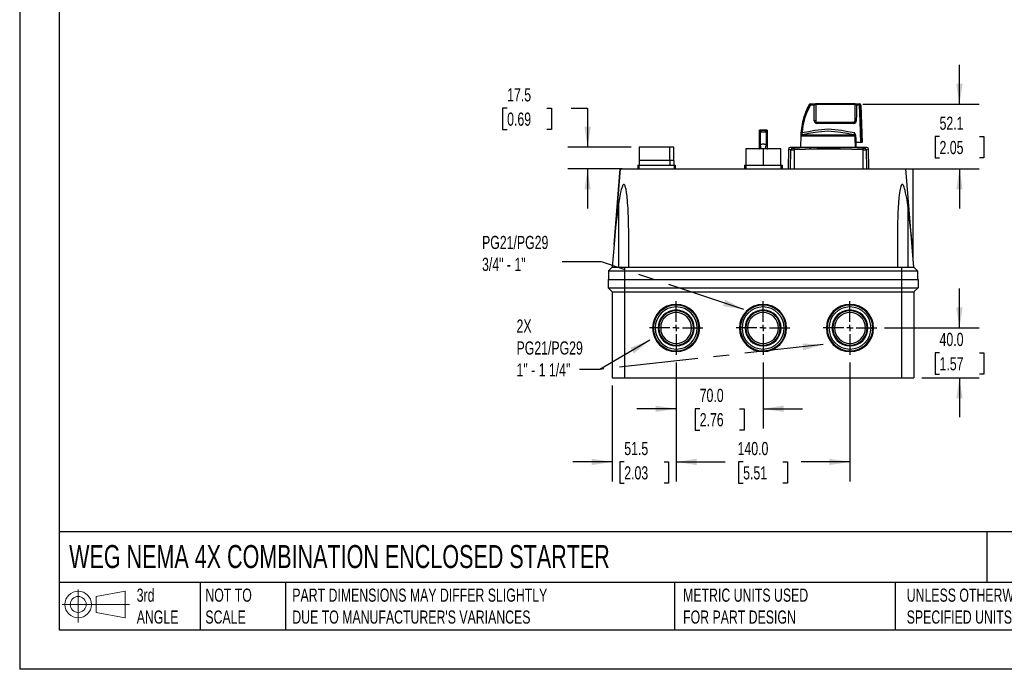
# Model space of a CAD drawing. Header units: millimetres. Extents: x 0 to 1397, y 0 to 1080.
# Tile 1 of 5: x 0 to 793, y 0 to 523. Entities that reach past the tile are written whole.
import ezdxf

# ---------------------------------------------------------------- set-up
doc = ezdxf.new("R2010")
doc.units = ezdxf.units.MM
doc.header["$LTSCALE"] = 5
doc.linetypes.add('CENTERX2', pattern=[20.32, 12.7, -2.54, 2.54, -2.54])
doc.layers.add('CENTER', color=40, linetype='CENTERX2')
doc.layers.add('SLD-DEFPOINTS', color=7, linetype='Continuous')
doc.layers.add('DIMENSIONS', color=140, linetype='Continuous', lineweight=25)
doc.layers.add('TEXT', color=140, linetype='Continuous', lineweight=25)
doc.styles.add('SLDTEXTSTYLE0', font='TXT', dxfattribs={"width": 0.7})
doc.dimstyles.new('SLDDIMSTYLE0', dxfattribs={"dimtxt": 10.790039, "dimasz": 16.51, "dimexe": 0, "dimexo": 0.0625, "dimgap": 2.69751, "dimtad": 0, "dimtih": 1, "dimtoh": 1, "dimdec": 1, "dimrnd": 1e-09, "dimzin": 4, "dimdsep": 46, "dimtxsty": 'SLDTEXTSTYLE0', "dimsah": 1, "dimcen": 0.09, "dimadec": 0, "dimazin": 1, "dimtfac": 1, "dimtdec": 1, "dimtmove": 0, "dimatfit": 0, "dimfxl": 0, "dimfrac": 2, "dimtolj": 1, "dimtzin": 12, "dimarcsym": 0})
doc.dimstyles.new('SLDDIMSTYLE1', dxfattribs={"dimtxt": 10.790039, "dimasz": 16.51, "dimexe": 0, "dimexo": 0.0625, "dimgap": 2.69751, "dimtad": 0, "dimtih": 1, "dimtoh": 1, "dimdec": 1, "dimrnd": 1e-09, "dimzin": 4, "dimdsep": 46, "dimtxsty": 'SLDTEXTSTYLE0', "dimsah": 1, "dimcen": 0.09, "dimadec": 0, "dimazin": 1, "dimtfac": 1, "dimtdec": 1, "dimtofl": 0, "dimtmove": 0, "dimatfit": 3, "dimfxl": 0, "dimfrac": 2, "dimtolj": 1, "dimtzin": 12, "dimarcsym": 0})
doc.dimstyles.new('SLDDIMSTYLE2', dxfattribs={"dimtxt": 10.790039, "dimasz": 16.51, "dimexe": 0, "dimexo": 0.0625, "dimgap": 2.69751, "dimtad": 0, "dimtih": 1, "dimtoh": 1, "dimdec": 1, "dimrnd": 1e-09, "dimzin": 12, "dimdsep": 46, "dimtxsty": 'SLDTEXTSTYLE0', "dimsah": 1, "dimcen": 0.09, "dimadec": 0, "dimazin": 3, "dimtfac": 1, "dimtdec": 1, "dimtmove": 0, "dimatfit": 0, "dimfxl": 0, "dimfrac": 2, "dimtolj": 1, "dimtzin": 12, "dimarcsym": 0})
doc.dimstyles.new('SLDDIMSTYLE3', dxfattribs={"dimtxt": 0.18, "dimasz": 16.51, "dimexe": 0, "dimexo": 0.0625, "dimgap": 0, "dimtad": 0, "dimtih": 1, "dimtoh": 1, "dimdec": 0, "dimrnd": 1e-09, "dimzin": 0, "dimdsep": 46, "dimtxsty": 'Standard', "dimsah": 1, "dimcen": 0.09, "dimadec": 0, "dimazin": 0, "dimtfac": 16.51, "dimtdec": 0, "dimtofl": 0, "dimtmove": 0, "dimatfit": 3, "dimfxl": 0, "dimfrac": 2, "dimtolj": 1, "dimtzin": 0, "dimarcsym": 0})

# ---------------------------------------------------------------- blocks, each defined once
blk = doc.blocks.new('Block11')
at = {"color": 7, "linetype": 'Continuous', "lineweight": 18}
for p, q in [((12.94, 26.55), (12.94, 0)), ((27.4, 20.84), (50.88, 25.16)), ((50.88, 25.16), (50.88, 3.66)), ((27.4, 7.98), (27.4, 20.84)), ((0, 14.41), (54.37, 14.41)), ((27.4, 7.98), (50.88, 3.66))]:
    blk.add_line(p, q, dxfattribs=at)
for radius in [10.75, 6.43]:
    blk.add_circle((12.94, 14.41), radius, dxfattribs=at)
blk = doc.blocks.new('Block12')
at = {"layer": 'SLD-DEFPOINTS'}
blk.add_blockref('Block11', (0, 0), dxfattribs=at)
blk = doc.blocks.new('_D')
at = {"layer": 'DIMENSIONS'}
for p, q in [((528.66, 246.83), (528.66, 193.82)), ((598.66, 246.83), (598.66, 193.82)), ((528.66, 209.7), (496.91, 209.7)), ((547.63, 209.7), (544.01, 209.7)), ((544.01, 209.7), (544.01, 192.55)), ((579.7, 209.7), (583.32, 209.7)), ((583.32, 209.7), (583.32, 192.55)), ((598.66, 209.7), (630.41, 209.7)), ((544.01, 192.55), (547.63, 192.55)), ((583.32, 192.55), (579.7, 192.55))]:
    blk.add_line(p, q, dxfattribs=at)
for points in [[(528.66, 209.7), (512.15, 212.24), (512.15, 207.16)], [(598.66, 209.7), (615.17, 207.16), (615.17, 212.24)]]:
    blk.add_solid(points, dxfattribs=at)
at = {"layer": 'DIMENSIONS', "char_height": 10.583, "attachment_point": 1, "style": 'SLDTEXTSTYLE0'}
for s, insert in [('70.0', (547.63, 225.76)), ('2.76', (547.63, 206.19))]:
    blk.add_mtext(s, dxfattribs=dict(at, insert=insert))
blk = doc.blocks.new('_D_1')
at = {"layer": 'DIMENSIONS'}
for p, q in [((528.66, 246.83), (528.66, 151.05)), ((668.66, 246.83), (668.66, 151.05)), ((528.66, 166.92), (568.01, 166.92)), ((582.63, 166.92), (579.01, 166.92)), ((579.01, 166.92), (579.01, 149.77)), ((614.7, 166.92), (618.32, 166.92)), ((618.32, 166.92), (618.32, 149.77)), ((668.66, 166.92), (629.32, 166.92)), ((579.01, 149.77), (582.63, 149.77)), ((618.32, 149.77), (614.7, 149.77))]:
    blk.add_line(p, q, dxfattribs=at)
for points in [[(528.66, 166.92), (545.17, 164.38), (545.17, 169.46)], [(668.66, 166.92), (652.15, 169.46), (652.15, 164.38)]]:
    blk.add_solid(points, dxfattribs=at)
at = {"layer": 'DIMENSIONS', "char_height": 10.583, "attachment_point": 1, "style": 'SLDTEXTSTYLE0'}
for s, insert in [('140.0', (578.14, 182.98)), ('5.51', (582.63, 163.41))]:
    blk.add_mtext(s, dxfattribs=dict(at, insert=insert))
blk = doc.blocks.new('_D_2')
at = {"layer": 'DIMENSIONS'}
for p, q in [((756.81, 274.72), (756.81, 306.47)), ((696.55, 274.72), (772.68, 274.72)), ((740.78, 254.72), (737.15, 254.72)), ((737.15, 254.72), (737.15, 237.57)), ((772.84, 254.72), (776.47, 254.72)), ((776.47, 254.72), (776.47, 237.57)), ((726.51, 234.72), (772.68, 234.72)), ((737.15, 237.57), (740.78, 237.57)), ((756.81, 234.72), (756.81, 202.97)), ((776.47, 237.57), (772.84, 237.57))]:
    blk.add_line(p, q, dxfattribs=at)
for points in [[(756.81, 274.72), (759.35, 291.23), (754.27, 291.23)], [(756.81, 234.72), (754.27, 218.21), (759.35, 218.21)]]:
    blk.add_solid(points, dxfattribs=at)
at = {"layer": 'DIMENSIONS', "char_height": 10.583, "attachment_point": 1, "style": 'SLDTEXTSTYLE0'}
for s, insert in [('40.0', (740.78, 270.78)), ('1.57', (740.78, 251.21))]:
    blk.add_mtext(s, dxfattribs=dict(at, insert=insert))
blk = doc.blocks.new('_D_3')
at = {"layer": 'DIMENSIONS'}
for p, q in [((528.66, 246.83), (528.66, 151.05)), ((477.16, 228.37), (477.16, 151.05)), ((477.16, 166.92), (445.41, 166.92)), ((486.88, 166.92), (483.26, 166.92)), ((483.26, 166.92), (483.26, 149.77)), ((518.95, 166.92), (522.57, 166.92)), ((522.57, 166.92), (522.57, 149.77)), ((528.66, 166.92), (560.41, 166.92)), ((483.26, 149.77), (486.88, 149.77)), ((522.57, 149.77), (518.95, 149.77))]:
    blk.add_line(p, q, dxfattribs=at)
for points in [[(477.16, 166.92), (460.65, 169.46), (460.65, 164.38)], [(528.66, 166.92), (545.17, 164.38), (545.17, 169.46)]]:
    blk.add_solid(points, dxfattribs=at)
at = {"layer": 'DIMENSIONS', "char_height": 10.583, "attachment_point": 1, "style": 'SLDTEXTSTYLE0'}
for s, insert in [('51.5', (486.88, 182.98)), ('2.03', (486.88, 163.41))]:
    blk.add_mtext(s, dxfattribs=dict(at, insert=insert))
blk = doc.blocks.new('_D_4')
at = {"layer": 'DIMENSIONS'}
for p, q in [((756.81, 454.82), (756.81, 486.57)), ((679.05, 454.82), (772.68, 454.82)), ((740.78, 428.77), (737.15, 428.77)), ((737.15, 428.77), (737.15, 411.62)), ((772.84, 428.77), (776.47, 428.77)), ((776.47, 428.77), (776.47, 411.62)), ((737.15, 411.62), (740.78, 411.62)), ((776.47, 411.62), (772.84, 411.62)), ((712.01, 402.72), (772.68, 402.72)), ((756.81, 402.72), (756.81, 370.97))]:
    blk.add_line(p, q, dxfattribs=at)
for points in [[(756.81, 454.82), (759.35, 471.33), (754.27, 471.33)], [(756.81, 402.72), (754.27, 386.21), (759.35, 386.21)]]:
    blk.add_solid(points, dxfattribs=at)
at = {"layer": 'DIMENSIONS', "char_height": 10.583, "attachment_point": 1, "style": 'SLDTEXTSTYLE0'}
for s, insert in [('52.1', (740.78, 444.83)), ('2.05', (740.78, 425.26))]:
    blk.add_mtext(s, dxfattribs=dict(at, insert=insert))
blk = doc.blocks.new('_D_5')
at = {"layer": 'DIMENSIONS'}
for p, q in [((392.56, 451.6), (388.93, 451.6)), ((388.93, 451.6), (388.93, 434.45)), ((424.62, 451.6), (428.24, 451.6)), ((428.24, 451.6), (428.24, 434.45)), ((444.07, 451.6), (457.35, 451.6)), ((457.35, 451.6), (457.35, 420.19)), ((388.93, 434.45), (392.56, 434.45)), ((428.24, 434.45), (424.62, 434.45)), ((492.51, 420.19), (441.47, 420.19)), ((485.31, 402.72), (441.47, 402.72)), ((457.35, 402.72), (457.35, 370.97))]:
    blk.add_line(p, q, dxfattribs=at)
for points in [[(457.35, 420.19), (459.89, 436.7), (454.81, 436.7)], [(457.35, 402.72), (454.81, 386.21), (459.89, 386.21)]]:
    blk.add_solid(points, dxfattribs=at)
at = {"layer": 'DIMENSIONS', "char_height": 10.583, "attachment_point": 1, "style": 'SLDTEXTSTYLE0'}
for s, insert in [('17.5', (392.56, 467.66)), ('0.69', (392.56, 448.09))]:
    blk.add_mtext(s, dxfattribs=dict(at, insert=insert))
blk = doc.blocks.new('SW_CENTERMARKSYMBOL_0')
at = {"layer": 'CENTER', "color": 0}
for p, q in [((0, 5.08), (0, 21.54)), ((-5.08, 0), (-21.54, 0)), ((0, 0), (-2.54, 0)), ((0, 0), (0, 2.54)), ((0, 0), (0, -2.54)), ((0, 0), (2.54, 0)), ((5.08, 0), (21.54, 0)), ((0, -5.08), (0, -21.54))]:
    blk.add_line(p, q, dxfattribs=at)
blk = doc.blocks.new('SW_CENTERMARKSYMBOL_1')
at = {"layer": 'CENTER', "color": 0}
for p, q in [((0, 5.08), (0, 21.54)), ((-5.08, 0), (-21.54, 0)), ((0, 0), (-2.54, 0)), ((0, 0), (0, 2.54)), ((0, 0), (0, -2.54)), ((0, 0), (2.54, 0)), ((5.08, 0), (21.54, 0)), ((0, -5.08), (0, -21.54))]:
    blk.add_line(p, q, dxfattribs=at)
blk = doc.blocks.new('SW_CENTERMARKSYMBOL_2')
at = {"layer": 'CENTER', "color": 0}
for p, q in [((0, 5.08), (0, 21.54)), ((-5.08, 0), (-21.54, 0)), ((0, 0), (-2.54, 0)), ((0, 0), (0, 2.54)), ((0, 0), (0, -2.54)), ((0, 0), (2.54, 0)), ((5.08, 0), (21.54, 0)), ((0, -5.08), (0, -21.54))]:
    blk.add_line(p, q, dxfattribs=at)

msp = doc.modelspace()

# ---------------------------------------------------------------- linework, layer by layer
at = {"color": 7, "linetype": 'Continuous'}
for p in [(0.01, 1079.51), (1397.01, 0.01)]:
    msp.add_line(p, (0.01, 0.01), dxfattribs=at)
for p, q in [((636.18, 454.51), (635.84, 454.51)), ((636.71, 455.02), (637.03, 455.02)), ((639.93, 454.05), (636.83, 454.05)), ((637.03, 455.02), (640.59, 455.02)), ((640.59, 455.02), (640.6, 455.02)), ((654.47, 455.02), (640.77, 455.02)), ((641, 454.82), (672.7, 454.82)), ((641.1, 454.52), (641.08, 454.52)), ((641.1, 454.52), (641.1, 441.32)), ((641.1, 454.52), (641.1, 454.52)), ((654.48, 454.82), (654.47, 455.02)), ((654.5, 455.02), (654.47, 455.02)), ((654.5, 454.82), (654.5, 455.02)), ((661.26, 454.82), (661.27, 455.02)), ((672.94, 455.02), (661.27, 455.02)), ((672.6, 454.6), (672.6, 441.32)), ((672.62, 454.52), (672.6, 454.52)), ((673.1, 455.02), (673.11, 455.02)), ((673.11, 455.02), (676.2, 455.02)), ((676.4, 454.05), (673.77, 454.05)), ((676.2, 455.02), (676.4, 455.02)), ((677.4, 454.05), (677.19, 454.05)), ((677.4, 454.05), (678.45, 424.02)), ((641.1, 441.32), (641.1, 441.32)), ((671.74, 439.35), (641.95, 439.35)), ((642.09, 440.32), (671.59, 440.32)), ((595.61, 433.19), (595.61, 418.97)), ((602.05, 433.83), (595.68, 433.83)), ((595.69, 433.19), (595.68, 433.83)), ((595.68, 433.83), (595.68, 418.97)), ((596.36, 432.85), (596.36, 422.12)), ((597.61, 433.84), (597.61, 433.83)), ((597.64, 433.83), (597.64, 433.84)), ((600.06, 433.84), (597.67, 433.84)), ((597.85, 433.84), (599.85, 433.84)), ((597.85, 433.83), (597.85, 433.84)), ((599.85, 433.83), (599.85, 433.84)), ((600.08, 433.83), (600.08, 433.84)), ((600.11, 433.83), (600.11, 433.84)), ((601.36, 422.12), (601.36, 432.85)), ((602.05, 433.83), (602.04, 433.19)), ((602.05, 433.83), (602.05, 418.97)), ((602.11, 418.97), (602.11, 433.19)), ((629.13, 430.02), (628.86, 420.02)), ((629.36, 430.02), (629.13, 430.02)), ((672.19, 429.23), (629.77, 429.23)), ((630.54, 430.18), (671.45, 430.18)), ((672.91, 424.02), (672.77, 424.02)), ((677.34, 424.02), (673.31, 424.02)), ((673.66, 420.02), (673.7, 424.02)), ((678.12, 424.02), (677.34, 424.02)), ((498.86, 420.19), (498.86, 409.54)), ((523.44, 420.19), (498.86, 420.19)), ((523.44, 420.19), (523.44, 409.54)), ((526.86, 420.19), (523.44, 420.19)), ((526.86, 409.54), (526.86, 420.19)), ((584.86, 418.84), (584.86, 405.84)), ((597.14, 418.84), (584.86, 418.84)), ((597.26, 418.97), (589.64, 418.97)), ((595.62, 418.96), (595.68, 418.94)), ((598.86, 418.84), (597.14, 418.84)), ((598.86, 418.84), (598.86, 405.84)), ((600.59, 418.84), (598.86, 418.84)), ((608.09, 418.97), (600.48, 418.97)), ((612.86, 418.84), (600.59, 418.84)), ((602.05, 418.94), (602.11, 418.96)), ((612.86, 405.84), (612.86, 418.84)), ((619.09, 418.54), (618.81, 402.72)), ((620.77, 402.72), (621.03, 418.05)), ((621.36, 420.02), (621.66, 420.02)), ((621.36, 419.02), (621.36, 419.02)), ((621.36, 419.02), (621.36, 419.02)), ((621.36, 419.02), (621.36, 419.02)), ((621.36, 419.02), (621.36, 419.02)), ((621.36, 419.02), (621.36, 419.02)), ((681.36, 420.02), (621.66, 420.02)), ((623.62, 418.05), (623.58, 402.72)), ((629.85, 419.9), (629.85, 419.98)), ((630.24, 419.92), (630.24, 420)), ((635.97, 419.02), (636.56, 418.92)), ((635.97, 419.02), (636.56, 419.02)), ((636.56, 418.92), (636.56, 419.02)), ((636.56, 419.02), (637.01, 419.02)), ((679.19, 402.72), (679.15, 418.05)), ((681.73, 418.05), (682, 402.72)), ((683.92, 402.72), (683.64, 418.54)), ((497.74, 405.84), (497.74, 402.72)), ((497.74, 405.84), (498.74, 405.84)), ((498.74, 405.84), (498.74, 402.72)), ((498.74, 405.84), (526.99, 405.84)), ((498.76, 409.54), (498.76, 405.84)), ((523.51, 409.54), (498.76, 409.54)), ((523.51, 409.54), (523.51, 405.84)), ((526.96, 409.54), (523.51, 409.54)), ((526.96, 405.84), (526.96, 409.54)), ((526.99, 405.84), (526.99, 402.72)), ((526.99, 405.84), (527.99, 405.84)), ((527.99, 405.84), (527.99, 402.72)), ((583.74, 405.84), (583.74, 402.72)), ((583.74, 405.84), (584.74, 405.84)), ((584.74, 405.84), (584.74, 402.72)), ((584.74, 405.84), (612.99, 405.84)), ((612.99, 405.84), (612.99, 402.72)), ((612.99, 405.84), (613.99, 405.84)), ((613.99, 405.84), (613.99, 402.72)), ((478.67, 342.01), (483.66, 402.72)), ((483.66, 402.72), (478.68, 342.18)), ((483.66, 402.72), (491.66, 402.72)), ((491.66, 402.72), (705.66, 402.72)), ((705.66, 402.72), (713.66, 402.72)), ((720.16, 323.72), (713.66, 402.72)), ((713.66, 402.72), (719.66, 402.72)), ((719.66, 329.8), (719.66, 402.72)), ((482.16, 373.79), (482.16, 323.72)), ((715.16, 373.79), (715.16, 323.72)), ((490.46, 323.72), (490.46, 350.51)), ((706.86, 350.51), (706.86, 323.72)), ((478.67, 342.01), (477.16, 323.72)), ((477.16, 323.72), (474.16, 320.72)), ((474.16, 320.72), (487.16, 320.72)), ((474.16, 320.72), (474.16, 313.72)), ((478.54, 323.72), (482.11, 323.72)), ((487.16, 323.72), (490.46, 323.72)), ((487.16, 323.72), (487.16, 320.72)), ((487.16, 320.72), (710.16, 320.72)), ((487.16, 320.72), (487.16, 313.72)), ((490.46, 323.72), (706.86, 323.72)), ((706.86, 323.72), (710.16, 323.72)), ((710.16, 323.72), (710.16, 320.72)), ((710.16, 320.72), (723.16, 320.72)), ((710.16, 320.72), (710.16, 313.72)), ((715.25, 323.72), (718.81, 323.72)), ((720.16, 323.72), (723.16, 320.72)), ((723.16, 320.72), (723.16, 313.72)), ((473.86, 313.72), (487.16, 313.72)), ((473.86, 313.72), (473.86, 307.02)), ((487.16, 313.72), (487.16, 307.02)), ((487.16, 313.72), (710.16, 313.72)), ((710.16, 313.72), (723.46, 313.72)), ((710.16, 313.72), (710.16, 307.02)), ((723.46, 313.72), (723.46, 307.02)), ((473.86, 307.02), (487.16, 307.02)), ((473.86, 307.02), (477.16, 303.72)), ((477.16, 303.72), (487.16, 303.72)), ((477.16, 303.72), (477.16, 234.72)), ((487.16, 307.02), (487.16, 303.72)), ((487.16, 307.02), (710.16, 307.02)), ((487.16, 303.72), (710.16, 303.72)), ((487.16, 303.72), (487.16, 234.72)), ((710.16, 307.02), (723.46, 307.02)), ((710.16, 307.02), (710.16, 303.72)), ((710.16, 303.72), (720.16, 303.72)), ((710.16, 303.72), (710.16, 234.72)), ((723.46, 307.02), (720.16, 303.72)), ((720.16, 303.72), (720.16, 234.72)), ((511.71, 274.72), (510.26, 274.72)), ((516.21, 274.72), (514.76, 274.72)), ((541.12, 274.72), (542.56, 274.72)), ((545.62, 274.72), (547.06, 274.72)), ((581.71, 274.72), (580.26, 274.72)), ((586.21, 274.72), (584.76, 274.72)), ((611.12, 274.72), (612.56, 274.72)), ((615.62, 274.72), (617.06, 274.72)), ((651.71, 274.72), (650.26, 274.72)), ((656.21, 274.72), (654.76, 274.72)), ((681.12, 274.72), (682.56, 274.72)), ((685.62, 274.72), (687.06, 274.72)), ((477.16, 234.72), (487.16, 234.72)), ((487.16, 234.72), (710.16, 234.72)), ((710.16, 234.72), (720.16, 234.72))]:
    msp.add_line(p, q)
at = {"flags": 128}
for points in [[(631.36, 443.9), (632.98, 448.53), (635.04, 453)], [(635.04, 453.02), (635.04, 453.01), (635.04, 453)], [(639.93, 441.35), (639.93, 448.47), (639.93, 454.05)], [(641.1, 454.52), (641.08, 454.67), (641, 454.82)], [(641.1, 454.52), (641.1, 447.13), (641.1, 441.32)], [(661.3, 455.02), (660.05, 455.02), (657.9, 455.02), (654.5, 455.02)], [(654.5, 455.02), (654.5, 455.02), (654.5, 455.02)], [(673.77, 454.05), (673.77, 446.94), (673.76, 441.35)], [(677.34, 424.02), (676.81, 440.84), (676.4, 454.05)], [(677.19, 454.05), (677.72, 437.23), (678.12, 424.02)], [(631.36, 443.9), (631.36, 443.92), (631.36, 443.92)], [(631.36, 443.92), (631.36, 443.92), (631.36, 443.9)], [(596.39, 432.84), (597.27, 433.36), (597.04, 433.69), (595.68, 433.83)], [(595.68, 433.83), (595.68, 433.83), (595.68, 433.83)], [(596.38, 432.81), (596.37, 432.8), (596.46, 432.77), (596.66, 432.73), (596.97, 432.7), (597.36, 432.68), (597.82, 432.66), (598.33, 432.64), (598.86, 432.64), (599.4, 432.64), (599.91, 432.66), (600.37, 432.68), (600.76, 432.7), (601.07, 432.73), (601.27, 432.77), (601.36, 432.8), (601.35, 432.81)], [(597.64, 433.84), (597.62, 433.84), (597.67, 433.84)], [(597.85, 433.84), (597.73, 433.84), (597.64, 433.84)], [(599.85, 433.84), (599.98, 433.84), (600.08, 433.84)], [(600.08, 433.84), (600.11, 433.84), (600.06, 433.84)], [(601.34, 432.84), (600.46, 433.36), (600.7, 433.69), (602.05, 433.83)], [(602.05, 433.83), (602.05, 433.83), (602.05, 433.83)], [(629.36, 430.02), (629.31, 431.03), (629.34, 431.98)], [(630.04, 430.66), (630.12, 430.44), (630.23, 430.28), (630.54, 430.18)], [(630.07, 431.95), (635.2, 432.94), (640.41, 433.85), (645.68, 434.59), (651.03, 434.9), (656.39, 434.58), (661.7, 433.84), (666.96, 432.93), (672.19, 431.95)], [(671.45, 430.18), (666.37, 431.12), (661.26, 431.99), (656.11, 432.7), (650.92, 433.01), (645.73, 432.71), (640.6, 432), (635.54, 431.12), (630.54, 430.18)], [(671.45, 430.18), (671.84, 430.28), (671.99, 430.42), (672.1, 430.63), (672.17, 430.9), (672.21, 431.22), (672.22, 431.57), (672.19, 431.95)], [(672.8, 429.88), (672.65, 430.87), (672.19, 431.95)], [(672.8, 429.88), (672.54, 429.39), (672.19, 429.23)], [(672.91, 424.02), (672.85, 427.3), (672.8, 429.88)], [(673.2, 429.87), (673.26, 426.59), (673.31, 424.02)], [(596.38, 422.24), (596.37, 422.3), (596.46, 422.43), (596.65, 422.56), (596.95, 422.66), (597.33, 422.74), (597.8, 422.79), (598.31, 422.83), (598.86, 422.84), (599.41, 422.83), (599.93, 422.79), (600.39, 422.74), (600.78, 422.66), (601.07, 422.56), (601.27, 422.43), (601.36, 422.3), (601.35, 422.24)], [(597.14, 418.84), (596.85, 420.75), (596.39, 422.13)], [(600.59, 418.84), (600.88, 420.75), (601.34, 422.13)], [(672.77, 424.02), (672.83, 421.78), (672.87, 420.02)], [(621.03, 418.05), (619.97, 418.41), (619.32, 418.53), (619.09, 418.54), (619.09, 418.54)], [(679.15, 418.05), (670.06, 418.41), (660.93, 418.53), (651.42, 418.54), (641.89, 418.53), (632.72, 418.41), (623.62, 418.05)], [(623.72, 419.51), (633.1, 419.89), (642.19, 420), (651.41, 420.02), (660.62, 420), (669.68, 419.89), (679.04, 419.51)], [(625.9, 420), (624.79, 419.98), (623.91, 419.96)], [(628.59, 419.86), (630.43, 419.92), (631.87, 419.96)], [(628.98, 419.9), (628.76, 419.88), (628.59, 419.86)], [(630.24, 420), (630.02, 419.99), (629.85, 419.98)], [(632.09, 419.98), (631.05, 419.99), (630.24, 420)], [(632.15, 419.97), (632.13, 419.97), (632.09, 419.98)], [(636.56, 418.92), (636.81, 418.98), (637.01, 419.02)], [(490.46, 350.51), (490.45, 353.79), (490.42, 356.39), (490.38, 358.71), (490.31, 361.54), (490.22, 364.12), (490.11, 367), (490.01, 369.23), (489.9, 371.19), (489.78, 373.19), (489.62, 375.45), (489.45, 377.53), (489.28, 379.42), (489.13, 380.88), (488.97, 382.23), (488.8, 383.47), (488.63, 384.61), (488.46, 385.63), (488.28, 386.55), (487.73, 388.62), (487.54, 389.13), (487.35, 389.54), (487.15, 389.85), (486.84, 390.16), (486.68, 390.23), (486.51, 390.25), (486.35, 390.2), (486.18, 390.1), (486.01, 389.94), (485.84, 389.73), (485.59, 389.31), (485.33, 388.76), (485.07, 388.1), (484.5, 386.29), (483.93, 383.93), (483.34, 381.02), (482.95, 378.85), (482.56, 376.44), (482.16, 373.79)], [(715.16, 373.79), (714.88, 375.75), (714.59, 377.57), (714.31, 379.27), (713.91, 381.48), (713.48, 383.57), (713.06, 385.38), (712.65, 386.9), (712.25, 388.14), (711.99, 388.8), (711.73, 389.34), (711.47, 389.76), (711.13, 390.12), (710.96, 390.21), (710.8, 390.25), (710.63, 390.23), (710.47, 390.15), (710.31, 390.02), (710.16, 389.83), (709.58, 388.58), (709.04, 386.5), (708.78, 385.08), (708.52, 383.43), (708.28, 381.53), (708.05, 379.39), (707.71, 375.53), (707.44, 371.34), (707.23, 367.34), (707.08, 363.52), (706.98, 360), (706.9, 355.66), (706.86, 350.51)], [(482.16, 373.79), (481.14, 366.12), (480.18, 357.93), (479.39, 350.12), (478.67, 342.01)], [(720.16, 323.72), (719.13, 336.26), (718.07, 348.8), (716.71, 361.84), (715.16, 373.79)], [(477.16, 323.72), (477.51, 323.74), (478.54, 323.72)], [(477.16, 323.72), (477.51, 323.72), (478.54, 323.72)], [(482.11, 323.72), (484.54, 323.73), (487.16, 323.72)], [(482.11, 323.72), (483.64, 323.72), (484.54, 323.72), (487.16, 323.72)], [(710.16, 323.72), (712.79, 323.73), (715.25, 323.72)], [(710.16, 323.72), (712.8, 323.72), (715.25, 323.72)], [(718.81, 323.72), (719.82, 323.74), (720.16, 323.72)]]:
    msp.add_lwpolyline(points, dxfattribs=at)
for centre, radius, start, end in [((679.78, 428.97), 50.53, 149.63891, 176.57823), ((679.33, 428.96), 49.35, 149.43419, 176.51719), ((682.24, 428.63), 53.13, 150.85112, 152.67159), ((636.71, 454.02), 1, 90.00012, 150.85128), ((637.04, 454.04), 0.975, 90.25741, 151.71874), ((638.79, 457.59), 4.04, 229.71405, 241.00743), ((638.18, 454.28), 1.36, 147.14792, 189.49142), ((642.01, 453.34), 2.2, 130.25769, 161.12683), ((642.12, 450.32), 4.33, 103.96691, 120.42594), ((640.58, 454.52), 0.495, 359.81082, 89.41265), ((640.6, 454.52), 0.5, 359.99969, 89.99969), ((640.6, 454.52), 0.503, 37.0261, 89.80918), ((673.1, 454.52), 0.5, 90.00031, 180.00031), ((673.11, 454.52), 0.495, 90.59215, 180.17338), ((671.58, 450.33), 4.32, 59.55373, 76.05569), ((671.7, 453.35), 2.19, 18.84247, 49.82187), ((675.03, 454.28), 1.38, 350.62995, 32.29919), ((676.2, 454.02), 0.996, 1.76326, 89.78243), ((676.4, 454.02), 1, 2, 90), ((676.79, 445.42), 8.65, 87.36294, 92.63706), ((682.24, 428.63), 53.13, 163.26848, 178.50002), ((640.25, 432.58), 8.78, 84.47404, 92.10262), ((641.94, 441.36), 2.01, 180.24018, 270.28369), ((642.09, 441.32), 0.999, 179.93409, 269.96288), ((642.1, 441.32), 0.999, 179.95811, 269.99538), ((643.67, 439.58), 1.74, 155.00849, 187.58979), ((671.59, 441.32), 1, 269.95642, 359.93636), ((670.03, 439.58), 1.73, 352.37819, 25.11307), ((671.75, 441.37), 2.01, 269.72747, 359.64353), ((673.44, 432.75), 8.61, 87.8159, 95.60508), ((629.27, 420.72), 11.26, 85.92559, 89.6282), ((630.23, 429.78), 0.9, 102.25426, 164.76164), ((630.2, 429.95), 0.843, 175.55936, 239.01716), ((630.76, 429.22), 0.992, 103.0509, 179.15002), ((633.49, 431.24), 3.49, 168.13898, 189.45351), ((671.21, 429.23), 0.985, 0.11159, 75.67052), ((670.27, 429.72), 2.94, 2.97172, 49.30793), ((673.06, 435.31), 5.44, 267.26559, 271.4868), ((589.64, 399.9), 19.07, 90, 96.69977), ((608.09, 399.9), 19.07, 83.30023, 90), ((620.59, 418.52), 1.5, 90.45053, 178.99935), ((620.24, 415.21), 4.82, 63.25065, 86.00915), ((621.36, 320.02), 100, 90, 90.4514), ((622.54, 418.01), 1.51, 94.97586, 178.65655), ((622.33, 442.33), 24.32, 266.95264, 273.04736), ((623.07, 425.64), 6.16, 263.88417, 276.11583), ((626.86, 418.55), 3.28, 163.03666, 188.91434), ((627.02, 477.13), 57.26, 266.88487, 271.95959), ((628.31, 493.43), 73.47, 268.11914, 271.19431), ((631.87, 422.97), 3.01, 270.07595, 275.36844), ((679.7, 425.61), 6.13, 263.86548, 276.13452), ((675.93, 418.55), 3.26, 351.04197, 17.13864), ((680.44, 442.23), 24.22, 266.94439, 273.05561), ((682.52, 415.24), 4.79, 94.39872, 116.89459), ((680.22, 418.01), 1.51, 1.34305, 85.02986), ((681.36, 320.02), 100, 89.5486, 90), ((684.01, 413.19), 5.37, 93.96311, 115.15809), ((682.14, 418.52), 1.5, 1.00065, 89.54947), ((528.66, 274.72), 19, 0, 180), ((598.66, 274.72), 19, 0, 180), ((668.66, 274.72), 19, 0, 180), ((528.66, 274.72), 18.4, 0, 180), ((528.66, 274.72), 16.96, 0, 180), ((528.66, 274.72), 14.5, 0, 180), ((528.66, 274.72), 13.9, 0, 180), ((528.66, 274.72), 12.46, 0, 180), ((598.66, 274.72), 18.4, 0, 180), ((598.66, 274.72), 16.96, 0, 180), ((598.66, 274.72), 14.5, 0, 180), ((598.66, 274.72), 13.9, 0, 180), ((598.66, 274.72), 12.46, 0, 180), ((668.66, 274.72), 18.4, 0, 180), ((668.66, 274.72), 16.96, 0, 180), ((668.66, 274.72), 14.5, 0, 180), ((668.66, 274.72), 13.9, 0, 180), ((668.66, 274.72), 12.46, 0, 180), ((528.66, 274.72), 19, 180, 0), ((528.66, 274.72), 18.4, 180, 0), ((528.66, 274.72), 16.96, 180, 0), ((528.66, 274.72), 14.5, 180, 0), ((528.66, 274.72), 13.9, 180, 0), ((528.66, 274.72), 12.46, 180, 0), ((598.66, 274.72), 19, 180, 0), ((598.66, 274.72), 18.4, 180, 0), ((598.66, 274.72), 16.96, 180, 0), ((598.66, 274.72), 14.5, 180, 0), ((598.66, 274.72), 13.9, 180, 0), ((598.66, 274.72), 12.46, 180, 0), ((668.66, 274.72), 19, 180, 0), ((668.66, 274.72), 18.4, 180, 0), ((668.66, 274.72), 16.96, 180, 0), ((668.66, 274.72), 14.5, 180, 0), ((668.66, 274.72), 13.9, 180, 0), ((668.66, 274.72), 12.46, 180, 0)]:
    msp.add_arc(centre, radius, start, end)
at = {"layer": 'TEXT'}
for p, q in [((31.75, 1047.75), (31.75, 31.75)), ((1365.25, 110.63), (31.75, 110.63)), ((778.79, 110.63), (778.79, 69.85)), ((1365.25, 69.85), (31.75, 69.85)), ((145.22, 69.85), (145.22, 31.75)), ((214.19, 69.85), (214.19, 31.75)), ((527.42, 69.85), (527.42, 31.75)), ((704.99, 69.85), (704.99, 31.75)), ((31.75, 31.75), (1365.25, 31.75))]:
    msp.add_line(p, q, dxfattribs=at)

# ---------------------------------------------------------------- block references
at = {"layer": 'CENTER'}
for name, p in [('SW_CENTERMARKSYMBOL_0', (528.66, 274.72)), ('SW_CENTERMARKSYMBOL_1', (598.66, 274.72)), ('SW_CENTERMARKSYMBOL_2', (668.66, 274.72))]:
    msp.add_blockref(name, p, dxfattribs=at)
at = {"layer": 'SLD-DEFPOINTS'}
msp.add_blockref('Block12', (34.19, 37.77), dxfattribs=at)

# ---------------------------------------------------------------- texts
at = {"layer": 'TEXT', "linetype": 'CENTERX2', "lineweight": 18, "attachment_point": 1, "style": 'SLDTEXTSTYLE0'}
for s, insert, char_height in [('PG21/PG29^J3/4" - 1"', (372.34, 348.86), 10.5833), ('2X^JPG21/PG29^J1" - 1 1/4"', (400.12, 281.57), 10.5833), ('WEG NEMA 4X COMBINATION ENCLOSED STARTER', (39.83, 100.02), 18.5208), ('3rd^JANGLE', (94.25, 64.98), 10.583), ('NOT TO^JSCALE', (149.53, 64.98), 10.5833), ("PART DIMENSIONS MAY DIFFER SLIGHTLY ^JDUE TO MANUFACTURER'S VARIANCES", (219.56, 64.98), 10.5833), ('METRIC UNITS USED ^JFOR PART DESIGN', (534.27, 64.98), 10.5833), ('UNLESS OTHERWISE ^JSPECIFIED UNITS ARE:', (714.35, 64.98), 10.5833)]:
    msp.add_mtext(s, dxfattribs=dict(at, insert=insert, char_height=char_height))

# ---------------------------------------------------------------- dimensions: what is measured, and where the dimension line sits
at = {"layer": 'DIMENSIONS'}
for base, p1, p2, dimstyle, picture, middle in [((756.81, 454.82), (705.66, 402.72), (672.7, 454.82), 'SLDDIMSTYLE2', '_D_4', (756.81, 428.77)), ((457.35, 402.72), (498.86, 420.19), (491.66, 402.72), 'SLDDIMSTYLE2', '_D_5', (457.35, 451.6)), ((756.81, 274.72), (720.16, 234.72), (690.2, 274.72), 'SLDDIMSTYLE0', '_D_2', (756.81, 254.72))]:
    dim = msp.add_linear_dim(base=base, p1=p1, p2=p2, angle=90, dimstyle=dimstyle, dxfattribs=at)
    dim.commit()
    dim.dimension.update_dxf_attribs({"geometry": picture, "text_midpoint": middle, "dimtype": 160})
for base, p2, dimstyle, picture, middle in [((477.16, 166.92), (477.16, 234.72), 'SLDDIMSTYLE2', '_D_3', (502.91, 166.92)), ((598.66, 209.7), (598.66, 253.18), 'SLDDIMSTYLE0', '_D', (563.66, 209.7)), ((668.66, 166.92), (668.66, 253.18), 'SLDDIMSTYLE1', '_D_1', (598.66, 166.92))]:
    dim = msp.add_linear_dim(base=base, p1=(528.66, 253.18), p2=p2, dimstyle=dimstyle, dxfattribs=at)
    dim.commit()
    dim.dimension.update_dxf_attribs({"geometry": picture, "text_midpoint": middle, "dimtype": 160})

# ---------------------------------------------------------------- leaders
at = {"layer": 'TEXT', "linetype": 'CENTERX2', "lineweight": 18}
for points in [[(583.06, 289.67), (468.58, 327.94), (436.83, 327.94)], [(507.47, 264.87), (467.3, 241.43), (450.76, 241.43)], [(647.08, 261.31), (467.3, 241.43), (450.76, 241.43)]]:
    msp.add_leader(points, dimstyle='SLDDIMSTYLE3', dxfattribs=at)

doc.saveas('drawing.dxf')
